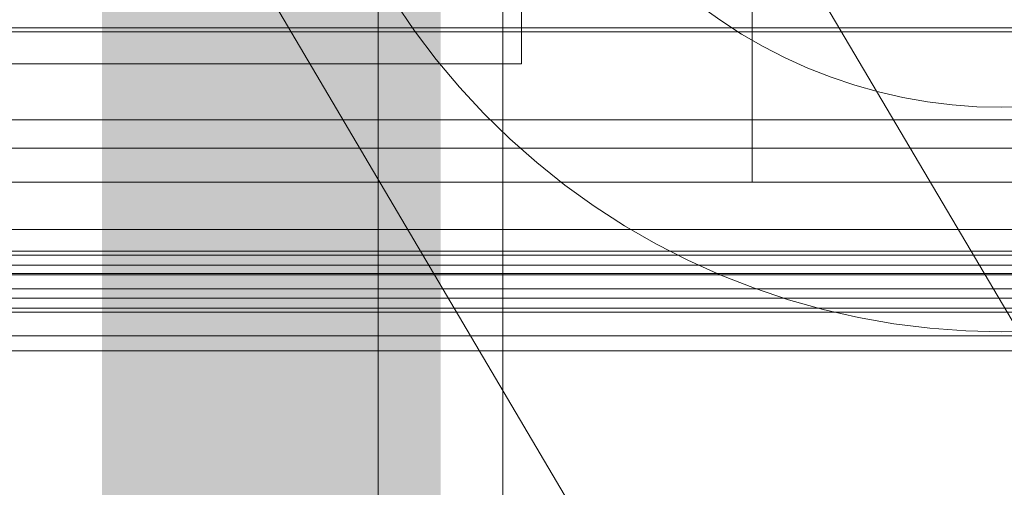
# Model space of a CAD drawing. Header units: millimetres. Extents: x -4738 to 65662, y -68080 to 6847.
# Tile 228 of 256: x 261 to 340, y -34844 to -34807. Entities that reach past the tile are written whole.
import ezdxf

# ---------------------------------------------------------------- set-up
doc = ezdxf.new("R2010")
doc.units = ezdxf.units.MM
for name, color, linetype, lineweight in [('COTAS_O', 1, 'Continuous', 0), ('COTAS_P', 1, 'Continuous', 0), ('frontal_C01', 7, 'Continuous', 0), ('frontal_C02', 7, 'Continuous', 0), ('frontal_C03', 7, 'Continuous', 0), ('frontal_C05', 7, 'Continuous', 0), ('frontal_mezcladora', 7, 'Continuous', 0)]:
    doc.layers.add(name, color=color, linetype=linetype, lineweight=lineweight)
doc.dimstyles.new('R19_100', dxfattribs={"dimtxt": 250, "dimasz": 150, "dimexe": 150, "dimexo": 80, "dimgap": 100, "dimtad": 1, "dimtih": 1, "dimtoh": 1, "dimdsep": 46, "dimcen": 0.09, "dimadec": 0, "dimazin": 0, "dimtfac": 1, "dimtdec": 4, "dimtofl": 0, "dimtmove": 0, "dimatfit": 3, "dimfxl": 1, "dimtolj": 1, "dimtzin": 0, "dimarcsym": 0})

# ---------------------------------------------------------------- blocks, each defined once
blk = doc.blocks.new('DIM_R30_49')
at = {"layer": 'COTAS_P'}
for p, q in [((-150, -32300), (550, -32300)), ((550, -32300), (505, -32450)), ((550, -34900), (550, -32300)), ((550, -32300), (595, -32450)), ((550, -34900), (505, -34750)), ((550, -34900), (595, -34750)), ((-150, -34900), (550, -34900))]:
    blk.add_line(p, q, dxfattribs=at)
blk.add_text('2600 P', height=250, rotation=90, dxfattribs=at).set_placement((450, -33600))
blk = doc.blocks.new('DIM_R30_52')
at = {"layer": 'COTAS_O'}
for p, q in [((-650, -34200), (-500, -34155)), ((650, -34200), (500, -34155)), ((-650, -34900), (-650, -34200)), ((-650, -34200), (650, -34200)), ((-650, -34200), (-500, -34245)), ((650, -34200), (500, -34245)), ((650, -34900), (650, -34200))]:
    blk.add_line(p, q, dxfattribs=at)
blk.add_text('1300 O', height=250, dxfattribs=at).set_placement((0, -34100))
blk = doc.blocks.new('DIM_R30_57')
at = {"layer": 'COTAS_P'}
for p, q in [((-305, -34680), (395, -34680)), ((395, -34680), (350, -34830)), ((395, -36000), (395, -34680)), ((395, -34680), (440, -34830)), ((395, -36000), (350, -35850)), ((395, -36000), (440, -35850)), ((-305, -36000), (395, -36000))]:
    blk.add_line(p, q, dxfattribs=at)
blk.add_text('1320 P', height=250, rotation=90, dxfattribs=at).set_placement((295, -35340))

msp = doc.modelspace()

# ---------------------------------------------------------------- linework, layer by layer
at = {"layer": 'frontal_C01'}
for p, q in [((446.358, -35009.677), (186.358, -34569.677)), ((413.642, -35029.009), (153.642, -34589.009))]:
    msp.add_line(p, q, dxfattribs=at)
at = {"layer": 'frontal_C02'}
for p, q in [((430, -34827.309), (-430, -34827.309)), ((430, -34832.309), (-430, -34832.309))]:
    msp.add_line(p, q, dxfattribs=at)
at = {"layer": 'frontal_C03'}
for p, q in [((1250, -34807.64), (-1250, -34807.64)), ((1250, -34807.957), (-1250, -34807.957)), ((1250, -34825.542), (-1250, -34825.542)), ((1250, -34825.858), (-1250, -34825.858)), ((1250, -34826.652), (-1250, -34826.652)), ((-1250, -34827.417), (1250, -34827.417)), ((1250, -34828.54), (-1250, -34828.54)), ((1250, -34829.304), (-1250, -34829.304)), ((1250, -34830.098), (-1250, -34830.098)), ((1250, -34830.414), (-1250, -34830.414))]:
    msp.add_line(p, q, dxfattribs=at)
at = {"layer": 'frontal_C05'}
for p, q in [((300, -34849), (300, -34689)), ((301.5, -34810.5), (301.5, -34802.5)), ((290, -34992), (290, -34803.5)), ((292.908, -34807.857), (291.278, -34805.468)), ((315.848, -34805.885), (317.467, -34807.05)), ((317.467, -34807.05), (319.143, -34808.132)), ((294.654, -34810.162), (292.908, -34807.857)), ((319.143, -34808.132), (320.87, -34809.129)), ((320.87, -34809.129), (322.645, -34810.039)), ((296.513, -34812.378), (294.654, -34810.162)), ((322.645, -34810.039), (324.463, -34810.859)), ((236.5, -34810.5), (301.5, -34810.5)), ((263.527, -34810.5), (263.507, -34810.5)), ((263.561, -34810.5), (263.527, -34810.5)), ((263.609, -34810.5), (263.561, -34810.5)), ((263.606, -34810.5), (263.665, -34810.5)), ((263.67, -34810.5), (263.609, -34810.5)), ((263.665, -34810.5), (263.737, -34810.5)), ((263.744, -34810.5), (263.67, -34810.5)), ((263.737, -34810.5), (263.822, -34810.5)), ((263.832, -34810.5), (263.744, -34810.5)), ((263.822, -34810.5), (263.919, -34810.5)), ((263.932, -34810.5), (263.832, -34810.5)), ((263.919, -34810.5), (264.028, -34810.5)), ((264.045, -34810.5), (263.932, -34810.5)), ((264.028, -34810.5), (264.149, -34810.5)), ((264.17, -34810.5), (264.045, -34810.5)), ((264.149, -34810.5), (264.282, -34810.5)), ((264.307, -34810.5), (264.17, -34810.5)), ((264.282, -34810.5), (264.427, -34810.5)), ((264.456, -34810.5), (264.307, -34810.5)), ((264.427, -34810.5), (264.582, -34810.5)), ((264.616, -34810.5), (264.456, -34810.5)), ((264.582, -34810.5), (264.748, -34810.5)), ((264.787, -34810.5), (264.616, -34810.5)), ((264.748, -34810.5), (264.925, -34810.5)), ((264.968, -34810.5), (264.787, -34810.5)), ((264.925, -34810.5), (265.111, -34810.5)), ((265.16, -34810.5), (264.968, -34810.5)), ((265.111, -34810.5), (265.306, -34810.5)), ((265.361, -34810.5), (265.16, -34810.5)), ((265.306, -34810.5), (265.511, -34810.5)), ((265.571, -34810.5), (265.361, -34810.5)), ((265.511, -34810.5), (265.724, -34810.5)), ((265.789, -34810.5), (265.571, -34810.5)), ((265.724, -34810.5), (265.944, -34810.5)), ((266.016, -34810.5), (265.789, -34810.5)), ((265.944, -34810.5), (266.172, -34810.5)), ((266.25, -34810.5), (266.016, -34810.5)), ((266.172, -34810.5), (266.407, -34810.5)), ((266.491, -34810.5), (266.25, -34810.5)), ((266.407, -34810.5), (266.648, -34810.5)), ((266.738, -34810.5), (266.491, -34810.5)), ((266.648, -34810.5), (266.895, -34810.5)), ((266.991, -34810.5), (266.738, -34810.5)), ((266.895, -34810.5), (267.147, -34810.5)), ((267.248, -34810.5), (266.991, -34810.5)), ((267.147, -34810.5), (267.403, -34810.5)), ((267.51, -34810.5), (267.248, -34810.5)), ((267.403, -34810.5), (267.664, -34810.5)), ((267.776, -34810.5), (267.51, -34810.5)), ((267.664, -34810.5), (267.927, -34810.5)), ((268.045, -34810.5), (267.776, -34810.5)), ((267.927, -34810.5), (268.193, -34810.5)), ((268.316, -34810.5), (268.045, -34810.5)), ((268.193, -34810.5), (268.461, -34810.5)), ((268.589, -34810.5), (268.316, -34810.5)), ((268.461, -34810.5), (268.73, -34810.5)), ((268.863, -34810.5), (268.589, -34810.5)), ((268.73, -34810.5), (269, -34810.5)), ((269.137, -34810.5), (268.863, -34810.5)), ((269, -34810.5), (269.27, -34810.5)), ((269.411, -34810.5), (269.137, -34810.5)), ((269.27, -34810.5), (269.539, -34810.5)), ((269.684, -34810.5), (269.411, -34810.5)), ((269.539, -34810.5), (269.807, -34810.5)), ((269.955, -34810.5), (269.684, -34810.5)), ((269.807, -34810.5), (270.073, -34810.5)), ((270.224, -34810.5), (269.955, -34810.5)), ((270.073, -34810.5), (270.336, -34810.5)), ((270.49, -34810.5), (270.224, -34810.5)), ((270.336, -34810.5), (270.597, -34810.5)), ((270.752, -34810.5), (270.49, -34810.5)), ((270.597, -34810.5), (270.853, -34810.5)), ((271.009, -34810.5), (270.752, -34810.5)), ((270.853, -34810.5), (271.105, -34810.5)), ((271.262, -34810.5), (271.009, -34810.5)), ((271.105, -34810.5), (271.352, -34810.5)), ((271.509, -34810.5), (271.262, -34810.5)), ((271.352, -34810.5), (271.593, -34810.5)), ((271.75, -34810.5), (271.509, -34810.5)), ((271.593, -34810.5), (271.828, -34810.5)), ((271.984, -34810.5), (271.75, -34810.5)), ((271.828, -34810.5), (272.056, -34810.5)), ((272.211, -34810.5), (271.984, -34810.5)), ((272.056, -34810.5), (272.276, -34810.5)), ((272.429, -34810.5), (272.211, -34810.5)), ((272.276, -34810.5), (272.489, -34810.5)), ((272.639, -34810.5), (272.429, -34810.5)), ((272.489, -34810.5), (272.694, -34810.5)), ((272.84, -34810.5), (272.639, -34810.5)), ((272.694, -34810.5), (272.889, -34810.5)), ((273.032, -34810.5), (272.84, -34810.5)), ((272.889, -34810.5), (273.075, -34810.5)), ((273.213, -34810.5), (273.032, -34810.5)), ((273.075, -34810.5), (273.252, -34810.5)), ((273.384, -34810.5), (273.213, -34810.5)), ((273.252, -34810.5), (273.418, -34810.5)), ((273.544, -34810.5), (273.384, -34810.5)), ((273.418, -34810.5), (273.573, -34810.5)), ((273.693, -34810.5), (273.544, -34810.5)), ((273.573, -34810.5), (273.718, -34810.5)), ((273.83, -34810.5), (273.693, -34810.5)), ((273.718, -34810.5), (273.851, -34810.5)), ((273.955, -34810.5), (273.83, -34810.5)), ((273.851, -34810.5), (273.972, -34810.5)), ((274.068, -34810.5), (273.955, -34810.5)), ((273.972, -34810.5), (274.081, -34810.5)), ((274.168, -34810.5), (274.068, -34810.5)), ((274.081, -34810.5), (274.178, -34810.5)), ((274.256, -34810.5), (274.168, -34810.5)), ((274.178, -34810.5), (274.263, -34810.5)), ((274.33, -34810.5), (274.256, -34810.5)), ((274.263, -34810.5), (274.335, -34810.5)), ((274.391, -34810.5), (274.33, -34810.5)), ((274.335, -34810.5), (274.394, -34810.5)), ((274.439, -34810.5), (274.391, -34810.5)), ((274.473, -34810.5), (274.439, -34810.5)), ((274.493, -34810.5), (274.473, -34810.5)), ((324.463, -34810.859), (326.319, -34811.588)), ((326.319, -34811.588), (328.21, -34812.223)), ((298.48, -34814.498), (296.513, -34812.378)), ((328.21, -34812.223), (330.13, -34812.763)), ((330.13, -34812.763), (332.074, -34813.207)), ((332.074, -34813.207), (334.038, -34813.553)), ((334.038, -34813.553), (336.017, -34813.801)), ((336.017, -34813.801), (338.006, -34813.95)), ((338.006, -34813.95), (340, -34814)), ((340, -34814), (341.994, -34813.95)), ((300.55, -34816.517), (298.48, -34814.498)), ((302.718, -34818.431), (300.55, -34816.517)), ((304.979, -34820.234), (302.718, -34818.431)), ((307.327, -34821.922), (304.979, -34820.234)), ((309.757, -34823.491), (307.327, -34821.922)), ((312.261, -34824.937), (309.757, -34823.491)), ((314.835, -34826.256), (312.261, -34824.937)), ((317.471, -34827.446), (314.835, -34826.256)), ((320.163, -34828.502), (317.471, -34827.446)), ((322.904, -34829.423), (320.163, -34828.502)), ((325.688, -34830.206), (322.904, -34829.423)), ((328.508, -34830.85), (325.688, -34830.206)), ((331.356, -34831.352), (328.508, -34830.85)), ((334.225, -34831.712), (331.356, -34831.352)), ((337.109, -34831.928), (334.225, -34831.712)), ((340, -34832), (337.109, -34831.928)), ((340, -34832), (342.891, -34831.928))]:
    msp.add_line(p, q, dxfattribs=at)
at = {"layer": 'frontal_mezcladora'}
for p, q in [((320, -34820), (320, -34600)), ((290, -34820), (290, -34795)), ((190, -34815), (420, -34815)), ((190, -34817.284), (420, -34817.284)), ((-600, -34820), (600, -34820)), ((210, -34820), (290, -34820)), ((260, -34820), (320, -34820)), ((190, -34823.787), (420, -34823.787)), ((190, -34833.519), (420, -34833.519))]:
    msp.add_line(p, q, dxfattribs=at)

# ---------------------------------------------------------------- dimensions: what is measured, and where the dimension line sits
at = {"layer": 'COTAS_O'}
dim = msp.add_aligned_dim(p1=(-650, -34900), p2=(650, -34900), distance=700, text='<> O', dimstyle='R19_100', dxfattribs=at)
dim.commit()
dim.dimension.update_dxf_attribs({"geometry": 'DIM_R30_52', "text_midpoint": (0, -34200)})
at = {"layer": 'COTAS_P'}
for p1, p2, picture, middle in [((-150, -34900), (-150, -32300), 'DIM_R30_49', (550, -33600)), ((-305, -36000), (-305, -34680), 'DIM_R30_57', (395, -35340))]:
    dim = msp.add_aligned_dim(p1=p1, p2=p2, distance=-700, text='<> P', dimstyle='R19_100', dxfattribs=at)
    dim.commit()
    dim.dimension.update_dxf_attribs({"geometry": picture, "text_midpoint": middle})

doc.saveas('drawing.dxf')
